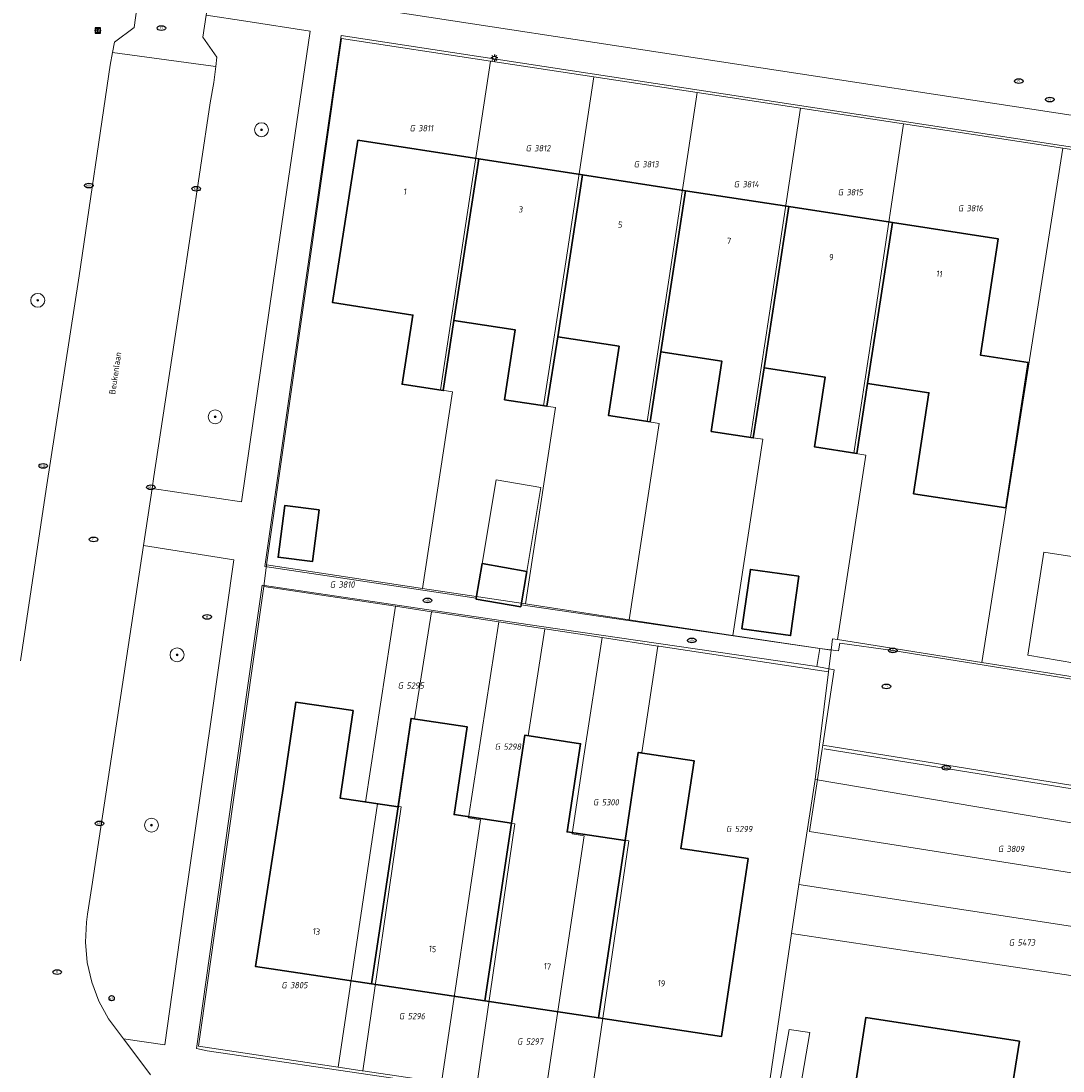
# Model space of a CAD drawing. Header units: metres. Extents: x 253395 to 254027, y 592765 to 593194.
# Tile 107 of 173: x 253628 to 253688, y 592801 to 592861. Entities that reach past the tile are written whole.
import ezdxf
from ezdxf.enums import TextEntityAlignment as Align
from ezdxf.lldxf.tags import DXFTag

# ---------------------------------------------------------------- set-up
doc = ezdxf.new("R2010")
doc.units = ezdxf.units.M
for name, color, linetype, lineweight in [('B-WE-GR-BOOM-S', 254, 'Continuous', 25), ('B-WE-GR-GROENVOORZIENING-GV', 254, 'Continuous', 18), ('B-WE-IE-MEUBILAIR-S', 254, 'Continuous', 25), ('B-WE-KG-GRENS_PERCEEL-G', 254, 'KG-PERCEEL-SO', 18), ('B-WE-KG-GRENS_PERCEEL-S', 254, 'Continuous', 25), ('B-WE-OG-BEBOUWING-GV', 254, 'Continuous', 35), ('B-WE-OG-BEBOUWING-T18', 254, 'Continuous', 18), ('B-WE-OG-BEBOUWING_LUIFEL-GV', 254, 'Continuous', 18), ('B-WE-OG-TERREIN_BEGROEID-GV', 254, 'Continuous', 18), ('B-WE-OG-TERREIN_ERF-GV', 254, 'Continuous', 18), ('B-WE-OG-TOPOGRAFIE-T18', 254, 'Continuous', 18), ('B-WE-RI-HWA_GOOT_LIJNGOOT-G', 254, 'Continuous', 18), ('B-WE-VH-OPENVERHARDING-GV', 254, 'Continuous', 18)]:
    doc.layers.add(name, color=color, linetype=linetype, lineweight=lineweight)
doc.styles.add('NLCS-ISO', font='txt')
doc.styles.add('NLCS-ISO-M200-T18', font='txt', dxfattribs={"height": 0.36})
doc.styles.get("Standard").update_dxf_attribs({"font": 'simplex.shx'})
tags = doc.linetypes.add('KG-PERCEEL-SO', pattern='A,5.5,-2,["P",Standard,S=1.8,R=0,X=-0.5,Y=-0.9],-2,5.5,-2,[5,NLCS.SHX,S=0.75,R=0,X=0,Y=0],-2', length=19).pattern_tags.tags
tags[6] = DXFTag(74, 10)

# ---------------------------------------------------------------- blocks, each defined once
blk = doc.blocks.new('SIE-MEUBILAIR_BORD_INFORMATIE-SO')
h = blk.add_hatch(color=256)
h.dxf.hatch_style = 1
h.paths.add_polyline_path([(0.13, 0.2), (-0.33, 0.2), (-0.33, 0.08), (-0.13, 0.08), (-0.13, -0.65), (0.13, -0.65)])
h = blk.add_hatch(color=256)
h.dxf.hatch_style = 1
edge = h.paths.add_edge_path()
edge.add_arc((0, 0.5), 0.149, 0, 360)
for points in [[(-0.75, -0.75), (0.75, -0.75), (0.75, 0.75), (-0.75, 0.75)], [(0.13, 0.2), (-0.33, 0.2), (-0.33, 0.08), (-0.13, 0.08), (-0.13, -0.65), (0.13, -0.65)]]:
    blk.add_lwpolyline(points, close=True)
blk.add_circle((0, 0.5), 0.149)
blk = doc.blocks.new('SIE-MEUBILAIR_PAAL_LICHTMAST-SO')
for points in [[(-0.62, 0), (-1, 0)], [(-0.71, 0.71), (-0.44, 0.44)], [(0, 1), (0, 0.62)], [(0.44, 0.44), (0.71, 0.71)], [(1, 0), (0.62, 0)], [(-0.71, -0.71), (-0.44, -0.44)], [(0, -0.62), (0, -1)], [(0.44, -0.44), (0.71, -0.71)]]:
    blk.add_lwpolyline(points)
blk.add_circle((0, 0), 0.5)
blk = doc.blocks.new('SIE-MEUBILAIR_PAAL_AFSLUITPAAL-SO')
blk.add_circle((0, 0), 0.75)
at = {"style": 'NLCS-ISO'}
blk.add_text('af', height=0.75, dxfattribs=at).set_placement((0, 0.05), align=Align.MIDDLE_CENTER)
blk = doc.blocks.new('SIE-MEUBILAIR_PAAL_VERKEERSBORD-SO')
blk.add_circle((0, 0), 0.75)
at = {"style": 'NLCS-ISO'}
blk.add_text('vb', height=0.75, dxfattribs=at).set_placement((0, 0.07), align=Align.MIDDLE_CENTER)
blk = doc.blocks.new('SIE-MEUBILAIR_PUT_RIOOLPUT-SO')
blk.add_ellipse((0, 0), major_axis=(1.25, 0), ratio=0.54)
at = {"style": 'NLCS-ISO'}
blk.add_text('ri', height=0.75, dxfattribs=at).set_placement((-0.04, 0.07), align=Align.MIDDLE_CENTER)
blk = doc.blocks.new('SIE-MEUBILAIR_PUT_KOLK-SO')
blk.add_ellipse((0, 0), major_axis=(1.25, 0), ratio=0.54)
at = {"style": 'NLCS-ISO'}
blk.add_text('klk', height=0.75, dxfattribs=at).set_placement((0.03, 0), align=Align.MIDDLE_CENTER)
blk = doc.blocks.new('SGR-BOOM_GBKN-SO')
at = {"linetype": 'ByBlock', "lineweight": 18}
h = blk.add_hatch(color=0, dxfattribs=at)
h.dxf.hatch_style = 1
edge = h.paths.add_edge_path()
edge.add_arc((0, 0), 0.25, 0, 360)
at = {"color": 0, "linetype": 'ByBlock', "lineweight": 18}
for radius in [2, 0.25]:
    blk.add_circle((0, 0), radius, dxfattribs=at)
at = {"color": 0, "linetype": 'ByBlock', "lineweight": 18, "style": 'NLCS-ISO'}
blk.add_attdef('SOORT', (2.5, 0), '', height=1.5, dxfattribs=at)
blk = doc.blocks.new('SKG-PERCEELNUMMER-SO')
at = {"style": 'NLCS-ISO', "oblique": 10, "flags": 1}
for tag, p in [('GEMEENTECODE', (0, 2.55)), ('PERCEELGROOTTE', (0, -2.45))]:
    blk.add_attdef(tag, text='', height=1.8, dxfattribs=at).set_placement(p, align=Align.MIDDLE_CENTER)
at = {"style": 'NLCS-ISO', "oblique": 10}
blk.add_attdef('SECTIE', text='', height=1.8, dxfattribs=at).set_placement((-0.5, 0), align=Align.MIDDLE_RIGHT)
blk.add_attdef('PERCEELNUMMER', text='', height=1.8, dxfattribs=at).set_placement((0.5, 0), align=Align.MIDDLE_LEFT)

msp = doc.modelspace()

# ---------------------------------------------------------------- linework, layer by layer
at = {"layer": 'B-WE-GR-GROENVOORZIENING-GV'}
msp.add_lwpolyline([(253644.438, 592860.668), (253640.752, 592861.239), (253638.479, 592861.585), (253638.286, 592860.325), (253639.092, 592859.171), (253639.03, 592858.647), (253638.919, 592857.725), (253638.708, 592856.552), (253637.036, 592845.417), (253635.471, 592835.106), (253635.366, 592834.417), (253640.506, 592833.656), (253642.316, 592846.222)], close=True, dxfattribs=at)
at = {"layer": 'B-WE-KG-GRENS_PERCEEL-G'}
for points in [[(253641.949, 592830.053), (253646.243, 592860.252), (253654.793, 592858.953)], [(253650.896, 592828.696), (253652.62, 592839.974), (253651.928, 592840.08), (253654.793, 592858.953)], [(253654.793, 592858.953), (253660.725, 592858.057)], [(253656.814, 592827.799), (253658.539, 592839.069), (253657.847, 592839.175), (253659.118, 592847.431), (253660.725, 592858.057)], [(253660.725, 592858.057), (253666.66, 592857.15)], [(253662.763, 592826.897), (253664.487, 592838.159), (253663.795, 592838.265), (253665.053, 592846.525), (253666.66, 592857.15)], [(253666.66, 592857.15), (253672.593, 592856.254)], [(253668.704, 592825.996), (253670.425, 592837.251), (253669.733, 592837.357), (253670.988, 592845.618), (253672.593, 592856.254)], [(253672.593, 592856.254), (253678.518, 592855.357)], [(253674.727, 592825.755), (253676.354, 592836.344), (253675.662, 592836.45), (253676.922, 592844.711), (253678.518, 592855.357)], [(253678.518, 592855.357), (253687.651, 592853.959)], [(253683.017, 592824.443), (253687.651, 592853.959)], [(253687.651, 592853.959), (253696.669, 592852.586), (253696.706, 592852.58)], [(253641.778, 592828.808), (253641.949, 592830.053)], [(253641.949, 592830.053), (253650.896, 592828.696)], [(253646.055, 592801.222), (253638.028, 592802.414), (253641.778, 592828.808)], [(253641.778, 592828.808), (253649.344, 592827.667)], [(253650.896, 592828.696), (253656.814, 592827.799)], [(253646.055, 592801.222), (253648.309, 592816.322), (253647.617, 592816.429), (253649.344, 592827.667)], [(253649.344, 592827.667), (253651.414, 592827.353)], [(253656.814, 592827.799), (253662.763, 592826.897)], [(253650.43, 592821.214), (253651.414, 592827.353)], [(253651.414, 592827.353), (253651.493, 592827.341)], [(253651.493, 592827.341), (253655.273, 592826.768)], [(253651.979, 592800.339), (253654.23, 592815.41), (253653.538, 592815.517), (253655.273, 592826.768)], [(253655.273, 592826.768), (253657.914, 592826.367)], [(253656.961, 592820.233), (253657.914, 592826.367)], [(253657.914, 592826.367), (253657.928, 592826.365)], [(253657.928, 592826.365), (253661.202, 592825.869)], [(253662.763, 592826.897), (253668.704, 592825.996)], [(253657.917, 592799.467), (253660.171, 592814.495), (253659.479, 592814.602), (253660.166, 592819.06), (253661.202, 592825.869)], [(253661.202, 592825.869), (253664.407, 592825.384)], [(253668.704, 592825.996), (253674.364, 592825.146)], [(253674.364, 592825.146), (253674.436, 592825.807), (253674.727, 592825.755)], [(253674.727, 592825.755), (253683.017, 592824.443)], [(253663.489, 592819.27), (253664.407, 592825.384)], [(253664.407, 592825.384), (253664.456, 592825.377)], [(253664.456, 592825.377), (253674.208, 592823.901)], [(253674.208, 592823.901), (253674.364, 592825.146)], [(253683.017, 592824.443), (253692.764, 592822.913)], [(253673.442, 592817.732), (253674.208, 592823.901)], [(253650.43, 592821.214), (253650.232, 592821.244), (253649.472, 592816.191)], [(253656.961, 592820.233), (253656.763, 592820.263), (253656.008, 592815.209)], [(253662.548, 592814.241), (253663.291, 592819.299), (253663.489, 592819.27)], [(253672.498, 592811.696), (253673.442, 592817.732)], [(253673.442, 592817.732), (253698.795, 592813.437), (253698.78, 592813.338)], [(253647.47, 592801.012), (253649.67, 592816.161)], [(253649.472, 592816.191), (253649.67, 592816.161)], [(253653.994, 592800.043), (253656.206, 592815.179)], [(253656.008, 592815.209), (253656.206, 592815.179)], [(253660.518, 592799.08), (253662.746, 592814.212)], [(253662.548, 592814.241), (253662.746, 592814.212)], [(253672.082, 592808.886), (253672.498, 592811.696)], [(253672.498, 592811.696), (253697.945, 592807.798)], [(253670.413, 592797.604), (253672.082, 592808.886)], [(253672.082, 592808.886), (253697.533, 592805.068)], [(253646.055, 592801.222), (253647.44, 592801.016)], [(253647.44, 592801.016), (253647.47, 592801.012)], [(253647.47, 592801.012), (253651.979, 592800.339)]]:
    msp.add_lwpolyline(points, dxfattribs=at)
at = {"layer": 'B-WE-OG-BEBOUWING-GV'}
for points in [[(253654.13, 592853.343), (253647.184, 592854.413), (253645.735, 592845.092), (253650.342, 592844.377), (253649.72, 592840.408), (253652.091, 592840.048), (253652.702, 592844.068)], [(253660.088, 592852.426), (253654.13, 592853.343), (253652.702, 592844.068), (253656.212, 592843.535), (253655.61, 592839.523), (253658.038, 592839.146), (253658.658, 592843.139)], [(253665.997, 592851.516), (253660.088, 592852.426), (253658.658, 592843.139), (253662.183, 592842.592), (253661.57, 592838.619), (253663.958, 592838.253), (253664.572, 592842.263)], [(253671.928, 592850.603), (253665.997, 592851.516), (253664.572, 592842.263), (253668.088, 592841.724), (253667.472, 592837.701), (253669.889, 592837.332), (253670.503, 592841.345)], [(253677.874, 592849.687), (253671.928, 592850.603), (253670.503, 592841.345), (253674.018, 592840.808), (253673.407, 592836.809), (253675.84, 592836.438), (253676.452, 592840.454)], [(253685.662, 592841.659), (253682.926, 592842.081), (253683.953, 592848.751), (253677.874, 592849.687), (253676.452, 592840.454), (253679.97, 592839.918), (253679.088, 592834.124), (253684.388, 592833.307)], [(253644.961, 592833.195), (253642.984, 592833.449), (253642.604, 592830.483), (253644.58, 592830.23)], [(253656.884, 592829.67), (253654.33, 592830.115), (253653.984, 592828.133), (253653.975, 592828.079), (253656.534, 592827.638), (253656.553, 592827.747)], [(253672.507, 592829.391), (253669.717, 592829.783), (253669.238, 592826.373), (253672.028, 592825.981)], [(253649.5, 592816.162), (253646.168, 592816.656), (253646.914, 592821.684), (253643.633, 592822.171), (253642.889, 592817.214), (253641.301, 592807.002), (253647.976, 592806.001)], [(253656.012, 592815.219), (253652.706, 592815.716), (253653.469, 592820.746), (253650.251, 592821.223), (253649.5, 592816.162), (253647.976, 592806.001), (253654.483, 592805.025)], [(253662.524, 592814.221), (253659.199, 592814.717), (253659.975, 592819.781), (253656.769, 592820.262), (253656.012, 592815.219), (253654.483, 592805.025), (253660.998, 592804.048)], [(253669.587, 592813.191), (253665.734, 592813.764), (253666.497, 592818.794), (253663.277, 592819.274), (253662.524, 592814.221), (253660.998, 592804.048), (253668.067, 592802.987)], [(253685.176, 592802.712), (253676.354, 592804.077), (253675.316, 592797.372), (253684.217, 592795.995), (253687.189, 592795.532), (253687.658, 592798.547), (253684.583, 592799.008)]]:
    msp.add_lwpolyline(points, close=True, dxfattribs=at)
at = {"layer": 'B-WE-OG-BEBOUWING_LUIFEL-GV'}
for points in [[(253657.688, 592834.487), (253655.13, 592834.928), (253654.312, 592830.118), (253654.33, 592830.115), (253656.884, 592829.67)], [(253689.248, 592824.241), (253690.161, 592830.224), (253686.575, 592830.777), (253685.642, 592824.852)]]:
    msp.add_lwpolyline(points, close=True, dxfattribs=at)
at = {"layer": 'B-WE-OG-TERREIN_BEGROEID-GV'}
for points in [[(253732.54, 592865.728), (253731.604, 592866.437), (253731.688, 592867.072), (253729.936, 592867.303), (253729.531, 592867.366), (253657.389, 592875.82), (253654.207, 592876.106), (253653.971, 592873.788), (253648.308, 592874.438), (253646.489, 592862.194), (253668.071, 592858.916), (253688.128, 592855.844), (253709.828, 592852.558), (253723.027, 592850.548), (253731.741, 592849.225), (253732.217, 592849.164), (253733.807, 592859.092), (253733.995, 592860.561), (253734.169, 592861.476), (253734.131, 592862.65), (253733.836, 592863.786), (253733.297, 592864.829)], [(253638.766, 592821.162), (253640.059, 592830.338), (253634.873, 592831.158), (253633.649, 592823.065), (253632.005, 592812.218), (253631.904, 592811.59), (253631.672, 592809.991), (253631.608, 592809.548), (253631.55, 592808.389), (253631.65, 592807.232), (253631.906, 592806.1), (253632.312, 592805.013), (253632.863, 592803.99), (253633.722, 592802.851), (253636.111, 592802.506), (253637.24, 592810.548)]]:
    msp.add_lwpolyline(points, close=True, dxfattribs=at)
msp.add_lwpolyline([(253627.808, 592824.533), (253629.299, 592834.397), (253631.192, 592846.637), (253632.959, 592858.721), (253633.098, 592859.444), (253633.212, 592860.042), (253634.347, 592860.881), (253634.514, 592862.117), (253626.176, 592863.435)], dxfattribs=at)
at = {"layer": 'B-WE-OG-TERREIN_ERF-GV'}
for points in [[(253731.446, 592847.413), (253646.226, 592860.416), (253644.175, 592846.249), (253641.845, 592829.955), (253653.984, 592828.133), (253654.33, 592830.115), (253656.884, 592829.67), (253656.553, 592827.747), (253656.94, 592827.689), (253673.707, 592825.244), (253674.771, 592825.116), (253674.86, 592825.558), (253677.898, 592825.133), (253684.217, 592824.109), (253690.718, 592823.078)], [(253691.484, 592765.23), (253692.077, 592769.015), (253694.2, 592782.918), (253696.81, 592800.285), (253698.396, 592810.75), (253698.223, 592810.781), (253673.121, 592814.739), (253673.84, 592819.471), (253673.874, 592819.691), (253674.533, 592824.024), (253673.543, 592824.21), (253657.585, 592826.519), (253641.688, 592828.887), (253639.972, 592816.83), (253637.922, 592802.293), (253638.539, 592802.162), (253670.515, 592797.457), (253670.491, 592797.152), (253670.844, 592797.125), (253671.943, 592803.376), (253673.125, 592803.199), (253671.848, 592795.747), (253670.319, 592795.974), (253665.635, 592765.23)], [(253675.316, 592797.372), (253676.354, 592804.077), (253685.176, 592802.712), (253684.583, 592799.008)]]:
    msp.add_lwpolyline(points, dxfattribs=at)
for points in [[(253679.088, 592834.124), (253679.97, 592839.918), (253676.452, 592840.454), (253675.84, 592836.438), (253673.407, 592836.809), (253674.018, 592840.808), (253670.503, 592841.345), (253669.889, 592837.332), (253667.472, 592837.701), (253668.088, 592841.724), (253664.572, 592842.263), (253663.958, 592838.253), (253661.57, 592838.619), (253662.183, 592842.592), (253658.658, 592843.139), (253658.038, 592839.146), (253655.61, 592839.523), (253656.212, 592843.535), (253652.702, 592844.068), (253652.091, 592840.048), (253649.72, 592840.408), (253650.342, 592844.377), (253645.735, 592845.092), (253647.184, 592854.413), (253654.13, 592853.343), (253660.088, 592852.426), (253665.997, 592851.516), (253671.928, 592850.603), (253677.874, 592849.687), (253683.953, 592848.751), (253682.926, 592842.081), (253685.662, 592841.659), (253684.388, 592833.307)], [(253644.58, 592830.23), (253642.604, 592830.483), (253642.984, 592833.449), (253644.961, 592833.195)], [(253672.028, 592825.981), (253669.238, 592826.373), (253669.717, 592829.783), (253672.507, 592829.391)], [(253660.998, 592804.048), (253654.483, 592805.025), (253647.976, 592806.001), (253641.301, 592807.002), (253642.889, 592817.214), (253643.633, 592822.171), (253646.914, 592821.684), (253646.168, 592816.656), (253649.5, 592816.162), (253650.251, 592821.223), (253653.469, 592820.746), (253652.706, 592815.716), (253656.012, 592815.219), (253656.769, 592820.262), (253659.975, 592819.781), (253659.199, 592814.717), (253662.524, 592814.221), (253663.277, 592819.274), (253666.497, 592818.794), (253665.734, 592813.764), (253669.587, 592813.191), (253668.067, 592802.987)]]:
    msp.add_lwpolyline(points, close=True, dxfattribs=at)
at = {"layer": 'B-WE-RI-HWA_GOOT_LIJNGOOT-G'}
msp.add_lwpolyline([(253673.963, 592819.487), (253698.881, 592815.478)], dxfattribs=at)
at = {"layer": 'B-WE-VH-OPENVERHARDING-GV'}
for points in [[(253638.829, 592863.396), (253638.916, 592864.216), (253639.972, 592865), (253640.184, 592866.44), (253634.278, 592867.323), (253634.089, 592866.014), (253634.981, 592864.791), (253634.839, 592863.875), (253634.514, 592862.117), (253634.347, 592860.881), (253633.212, 592860.042), (253633.098, 592859.444), (253638.885, 592858.667), (253639.03, 592858.647), (253639.092, 592859.171), (253638.286, 592860.325), (253638.479, 592861.585)], [(253673.874, 592819.691), (253673.84, 592819.471), (253673.121, 592814.739), (253698.223, 592810.781), (253698.901, 592815.28), (253698.963, 592815.386), (253699.049, 592815.475), (253699.154, 592815.539), (253699.271, 592815.577), (253699.394, 592815.585)]]:
    msp.add_lwpolyline(points, close=True, dxfattribs=at)
for points in [[(253688.128, 592855.844), (253668.071, 592858.916), (253646.489, 592862.194)], [(253638.479, 592861.585), (253640.752, 592861.239), (253644.438, 592860.668), (253642.316, 592846.222), (253640.506, 592833.656), (253635.366, 592834.417), (253634.873, 592831.158), (253640.059, 592830.338), (253638.766, 592821.162), (253637.24, 592810.548), (253636.111, 592802.506), (253633.722, 592802.851), (253634.961, 592801.209), (253635.279, 592800.787)], [(253665.635, 592765.23), (253670.319, 592795.974), (253671.848, 592795.747), (253673.125, 592803.199), (253671.943, 592803.376), (253670.844, 592797.125), (253670.491, 592797.152), (253670.515, 592797.457), (253638.539, 592802.162), (253637.922, 592802.293), (253639.972, 592816.83), (253641.688, 592828.887), (253657.585, 592826.519), (253673.543, 592824.21), (253673.707, 592825.244), (253656.94, 592827.689), (253656.553, 592827.747), (253656.534, 592827.638), (253653.975, 592828.079), (253653.984, 592828.133), (253641.845, 592829.955), (253644.175, 592846.249), (253646.226, 592860.416), (253731.446, 592847.413)], [(253635.279, 592800.787), (253634.961, 592801.209), (253633.722, 592802.851), (253632.863, 592803.99), (253632.312, 592805.013), (253631.906, 592806.1), (253631.65, 592807.232), (253631.55, 592808.389), (253631.608, 592809.548), (253631.672, 592809.991), (253631.904, 592811.59), (253632.005, 592812.218), (253633.649, 592823.065), (253634.873, 592831.158), (253635.366, 592834.417), (253635.471, 592835.106), (253637.036, 592845.417), (253638.708, 592856.552), (253638.919, 592857.725), (253639.03, 592858.647), (253638.885, 592858.667), (253633.098, 592859.444), (253632.959, 592858.721), (253631.192, 592846.637), (253629.299, 592834.397), (253627.808, 592824.533)], [(253690.718, 592823.078), (253684.217, 592824.109), (253677.898, 592825.133), (253674.86, 592825.558), (253674.771, 592825.116), (253673.707, 592825.244), (253673.543, 592824.21), (253674.533, 592824.024), (253673.874, 592819.691), (253699.394, 592815.585)]]:
    msp.add_lwpolyline(points, dxfattribs=at)

# ---------------------------------------------------------------- block references
at = {"layer": 'B-WE-GR-BOOM-S', "xscale": 0.2, "yscale": 0.2, "zscale": 0.2}
for p in [(253641.657, 592855.015), (253628.806, 592845.225), (253638.993, 592838.541), (253636.805, 592824.877), (253635.335, 592815.107)]:
    msp.add_blockref('SGR-BOOM_GBKN-SO', p, dxfattribs=at)
at = {"layer": 'B-WE-IE-MEUBILAIR-S', "xscale": 0.2, "yscale": 0.2, "zscale": 0.2}
for name, p in [('SIE-MEUBILAIR_BORD_INFORMATIE-SO', (253632.256, 592860.714)), ('SIE-MEUBILAIR_PAAL_VERKEERSBORD-SO', (253632.256, 592860.714)), ('SIE-MEUBILAIR_PUT_RIOOLPUT-SO', (253635.903, 592860.85)), ('SIE-MEUBILAIR_PAAL_LICHTMAST-SO', (253655.02, 592859.138)), ('SIE-MEUBILAIR_PUT_RIOOLPUT-SO', (253685.131, 592857.804)), ('SIE-MEUBILAIR_PUT_RIOOLPUT-SO', (253686.911, 592856.745)), ('SIE-MEUBILAIR_PUT_KOLK-SO', (253631.738, 592851.814)), ('SIE-MEUBILAIR_PUT_KOLK-SO', (253637.908, 592851.631)), ('SIE-MEUBILAIR_PUT_KOLK-SO', (253629.112, 592835.722)), ('SIE-MEUBILAIR_PUT_KOLK-SO', (253635.3, 592834.497)), ('SIE-MEUBILAIR_PUT_RIOOLPUT-SO', (253632.014, 592831.507)), ('SIE-MEUBILAIR_PUT_KOLK-SO', (253651.178, 592828.007)), ('SIE-MEUBILAIR_PUT_RIOOLPUT-SO', (253638.532, 592827.059)), ('SIE-MEUBILAIR_PUT_KOLK-SO', (253666.354, 592825.705)), ('SIE-MEUBILAIR_PUT_KOLK-SO', (253677.898, 592825.133)), ('SIE-MEUBILAIR_PUT_RIOOLPUT-SO', (253677.527, 592823.071)), ('SIE-MEUBILAIR_PUT_KOLK-SO', (253680.964, 592818.404)), ('SIE-MEUBILAIR_PUT_KOLK-SO', (253632.356, 592815.209)), ('SIE-MEUBILAIR_PUT_RIOOLPUT-SO', (253629.922, 592806.675)), ('SIE-MEUBILAIR_PAAL_AFSLUITPAAL-SO', (253633.05, 592805.174))]:
    msp.add_blockref(name, p, dxfattribs=at)
at = {"layer": 'B-WE-KG-GRENS_PERCEEL-S', "xscale": 0.2, "yscale": 0.2, "zscale": 0.2}
for p, values in [((253650.551, 592855.101), {'PERCEELNUMMER': '3811', 'SECTIE': 'G'}), ((253657.215, 592853.952), {'PERCEELNUMMER': '3812', 'SECTIE': 'G'}), ((253663.419, 592853.033), {'PERCEELNUMMER': '3813', 'SECTIE': 'G'}), ((253669.164, 592851.884), {'PERCEELNUMMER': '3814', 'SECTIE': 'G'}), ((253675.138, 592851.425), {'PERCEELNUMMER': '3815', 'SECTIE': 'G'}), ((253682.031, 592850.506), {'PERCEELNUMMER': '3816', 'SECTIE': 'G'}), ((253645.975, 592828.915), {'PERCEELNUMMER': '3810', 'SECTIE': 'G'}), ((253649.873, 592823.118), {'PERCEELNUMMER': '5295', 'SECTIE': 'G'}), ((253655.443, 592819.61), {'PERCEELNUMMER': '5298', 'SECTIE': 'G'}), ((253661.085, 592816.418), {'PERCEELNUMMER': '5300', 'SECTIE': 'G'}), ((253668.723, 592814.886), {'PERCEELNUMMER': '5299', 'SECTIE': 'G'}), ((253684.329, 592813.741), {'PERCEELNUMMER': '3809', 'SECTIE': 'G'}), ((253684.954, 592808.371), {'PERCEELNUMMER': '5473', 'SECTIE': 'G'}), ((253643.195, 592805.925), {'PERCEELNUMMER': '3805', 'SECTIE': 'G'}), ((253649.942, 592804.146), {'PERCEELNUMMER': '5296', 'SECTIE': 'G'}), ((253656.727, 592802.692), {'PERCEELNUMMER': '5297', 'SECTIE': 'G'})]:
    msp.add_blockref('SKG-PERCEELNUMMER-SO', p, dxfattribs=at).add_auto_attribs(values)

# ---------------------------------------------------------------- texts
at = {"layer": 'B-WE-OG-BEBOUWING-T18', "style": 'NLCS-ISO-M200-T18'}
for s, rotation, p in [('1', 351.2, (253649.902, 592851.467)), ('3', 351.3, (253656.547, 592850.442)), ('5', 351.3, (253662.25, 592849.566)), ('7', 351.9, (253668.489, 592848.634)), ('9', 351.2, (253674.366, 592847.698)), ('11', 351.2, (253680.574, 592846.742)), ('13', 351.5, (253644.807, 592809.004)), ('15', 351.5, (253651.474, 592808.004)), ('17', 351.7, (253658.062, 592807.001)), ('19', 351.5, (253664.616, 592806.03))]:
    msp.add_text(s, height=0.36, rotation=rotation, dxfattribs=at).set_placement(p, align=Align.MIDDLE)
at = {"layer": 'B-WE-OG-TOPOGRAFIE-T18', "style": 'NLCS-ISO-M200-T18'}
msp.add_text('Beukenlaan', height=0.36, rotation=81.5, dxfattribs=at).set_placement((253633.25, 592841.041), align=Align.MIDDLE)

doc.saveas('drawing.dxf')
